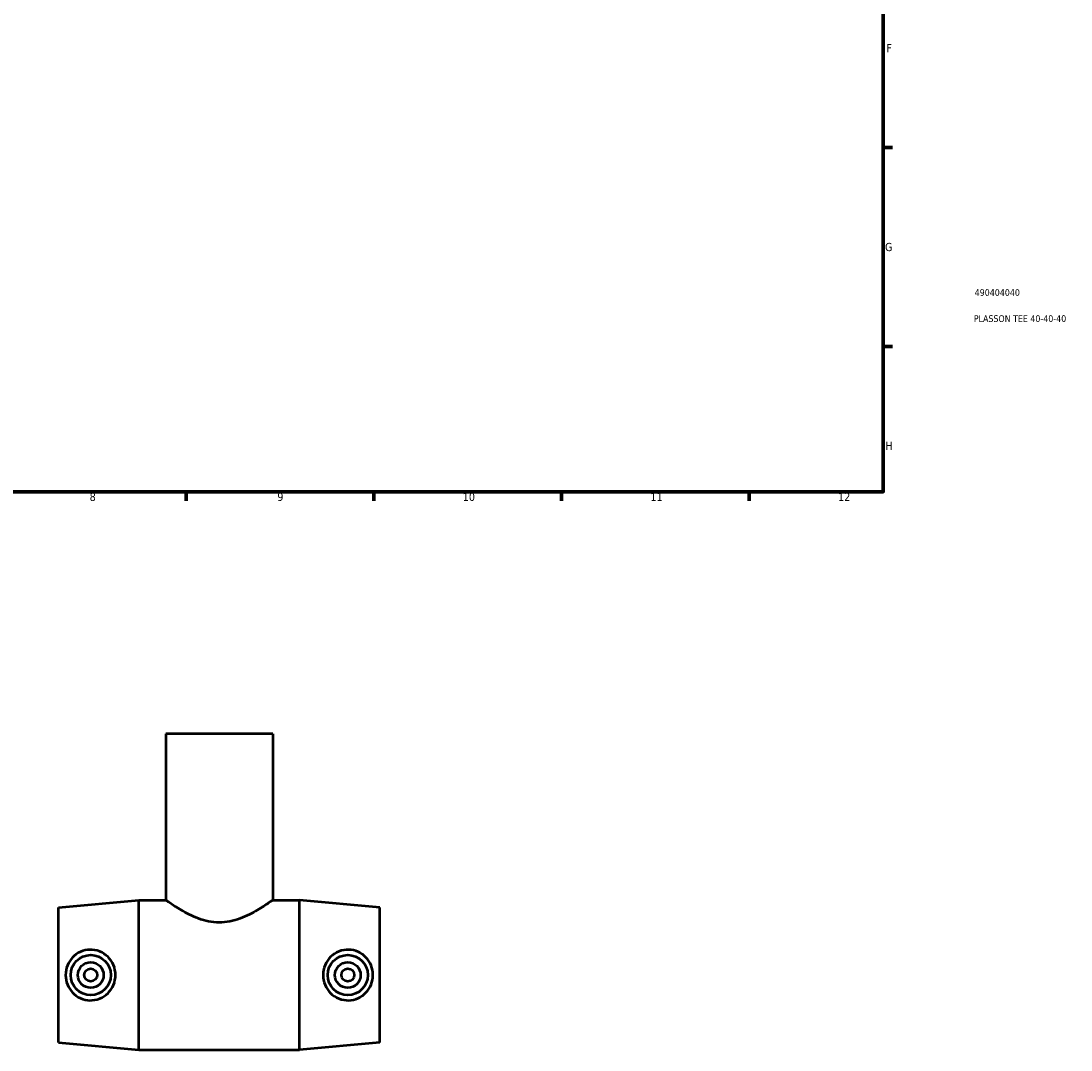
# Model space of a CAD drawing. Header units: millimetres. Extents: x -137 to 1444, y -188 to 1718.
# Tile 2 of 8: x 499 to 891, y -188 to 196. Entities that reach past the tile are written whole.
import ezdxf

# ---------------------------------------------------------------- set-up
doc = ezdxf.new("R2010")
doc.units = ezdxf.units.MM
for name, color, linetype, lineweight in [('Border (ANSI)', 7, 'Continuous', 70), ('Title (ISO)', 7, 'Continuous', 50), ('Visible (ANSI)', 7, 'Continuous', 50)]:
    doc.layers.add(name, color=color, linetype=linetype, lineweight=lineweight)
doc.styles.add('Note Text (ANSI)', font='tahoma.ttf')
doc.styles.add('Note Text (ISO)', font='tahoma.ttf')

# ---------------------------------------------------------------- blocks, each defined once
blk = doc.blocks.new('Borders Default Border')
at = {"layer": 'Border (ANSI)'}
for p, q in [((821, 148.5), (824.45, 148.5)), ((821, 74.25), (824.45, 74.25)), ((560.67, 20), (560.67, 16.55)), ((630.75, 20), (630.75, 16.55)), ((700.83, 20), (700.83, 16.55)), ((770.92, 20), (770.92, 16.55))]:
    blk.add_line(p, q, dxfattribs=at)
at = {"layer": 'Border (ANSI)', "flags": 128}
blk.add_lwpolyline([(20, 20), (20, 574), (821, 574), (821, 20), (20, 20)], dxfattribs=at)
at = {"layer": 'Border (ANSI)', "color": 230, "true_color": 0xff0080, "attachment_point": 7, "style": 'Note Text (ANSI)'}
for s, insert, char_height in [('F', (822.14, 184.1), 3.05), ('G', (821.66, 109.79), 3.05), ('H', (821.81, 35.6), 3.05), ('8', (524.63, 16.48), 3.05), ('9', (594.7, 16.49), 3.05), ('10', (663.96, 16.49), 3.048), ('11', (734.04, 16.55), 3.048), ('12', (804.13, 16.55), 3.048)]:
    blk.add_mtext(s, dxfattribs=dict(at, insert=insert, char_height=char_height))
blk = doc.blocks.new('Title Blocks ISO')
at = {"layer": 'Title (ISO)', "color": 232, "true_color": 0xca0064, "style": 'Note Text (ISO)'}
for tag, p in [('PART_NUMBER_001', (34.16, 73.14)), ('DESCRIPTION_001', (33.84, 63.4))]:
    blk.add_attdef(tag, p, '', height=2.5, dxfattribs=at)

msp = doc.modelspace()

# ---------------------------------------------------------------- linework, layer by layer
at = {"layer": 'Visible (ANSI)'}
for p, q in [((593.031, -70.471), (553.031, -70.471)), ((553.031, -70.471), (553.031, -132.471)), ((593.031, -70.471), (593.031, -132.471)), ((513.031, -135.271), (543.031, -132.471)), ((543.031, -188.471), (543.031, -132.471)), ((543.031, -132.471), (553.031, -132.471)), ((593.031, -132.471), (603.031, -132.471)), ((603.031, -188.471), (603.031, -132.471)), ((633.031, -135.271), (603.031, -132.471)), ((513.031, -185.671), (513.031, -135.271)), ((633.031, -185.671), (633.031, -135.271)), ((513.031, -185.671), (543.031, -188.471)), ((633.031, -185.671), (603.031, -188.471)), ((543.031, -188.471), (603.031, -188.471))]:
    msp.add_line(p, q, dxfattribs=at)
for centre, radius in [((525.031, -160.471), 7.5), ((525.031, -160.471), 4.8), ((621.031, -160.471), 7.5), ((621.031, -160.471), 4.8), ((525.031, -160.471), 2.4), ((621.031, -160.471), 2.4)]:
    msp.add_circle(centre, radius, dxfattribs=at)
for points, knots in [([(593.031, -132.471), (593.031, -132.471), (592.901, -132.565), (592.369, -132.941), (591.968, -133.223), (590.93, -133.934), (590.292, -134.363), (588.841, -135.299), (588.028, -135.805), (586.305, -136.813), (585.327, -137.356), (583.195, -138.416), (582.04, -138.933), (579.607, -139.832), (578.326, -140.213), (575.703, -140.736), (574.361, -140.875), (571.702, -140.875), (570.359, -140.736), (567.736, -140.213), (566.455, -139.832), (564.022, -138.933), (562.868, -138.416), (560.736, -137.356), (559.758, -136.813), (558.034, -135.805), (557.221, -135.299), (555.77, -134.363), (555.132, -133.934), (554.094, -133.223), (553.693, -132.941), (553.162, -132.565), (553.031, -132.471), (553.031, -132.471)], [3.1654699, 3.1654699, 3.1654699, 3.1654699, 3.5579733, 3.5579733, 3.9504768, 3.9504768, 4.3429803, 4.3429803, 4.7354838, 4.7354838, 5.1343478, 5.1343478, 5.5332118, 5.5332118, 5.9320757, 5.9320757, 6.3309397, 6.3309397, 6.7298037, 6.7298037, 7.1286677, 7.1286677, 7.5275316, 7.5275316, 7.9263956, 7.9263956, 8.3188991, 8.3188991, 8.7114026, 8.7114026, 9.1039061, 9.1039061, 9.4964096, 9.4964096, 9.4964096, 9.4964096]), ([(524.641, -169.93), (523.493, -169.891), (522.274, -169.62), (520.051, -168.612), (519.046, -167.876), (517.464, -166.21), (516.778, -165.161), (515.869, -162.874), (515.645, -161.634), (515.645, -159.308), (515.869, -158.069), (516.778, -155.781), (517.464, -154.733), (519.046, -153.066), (520.051, -152.331), (522.274, -151.323), (523.493, -151.051), (525.879, -150.971), (527.183, -151.193), (529.563, -152.15), (530.641, -152.885), (532.323, -154.572), (533.05, -155.631), (534.021, -157.974), (534.265, -159.258), (534.265, -161.684), (534.021, -162.968), (533.05, -165.311), (532.323, -166.371), (530.641, -168.057), (529.563, -168.792), (527.183, -169.75), (525.879, -169.971), (524.641, -169.93)], [0, 0, 0, 0, 0.3460461, 0.3460461, 0.6920923, 0.6920923, 1.0409351, 1.0409351, 1.389778, 1.389778, 1.7386209, 1.7386209, 2.0874638, 2.0874638, 2.4335099, 2.4335099, 2.779556, 2.779556, 3.1523116, 3.1523116, 3.5250672, 3.5250672, 3.8890275, 3.8890275, 4.2529877, 4.2529877, 4.6169479, 4.6169479, 4.9809081, 4.9809081, 5.3536637, 5.3536637, 5.7264193, 5.7264193, 5.7264193, 5.7264193]), ([(621.421, -169.93), (620.184, -169.971), (618.88, -169.75), (616.499, -168.792), (615.421, -168.057), (613.739, -166.371), (613.013, -165.311), (612.041, -162.968), (611.797, -161.684), (611.797, -159.258), (612.041, -157.974), (613.013, -155.631), (613.739, -154.572), (615.421, -152.885), (616.499, -152.15), (618.88, -151.193), (620.184, -150.971), (622.57, -151.051), (623.788, -151.323), (626.011, -152.331), (627.016, -153.066), (628.599, -154.733), (629.284, -155.781), (630.194, -158.069), (630.417, -159.308), (630.417, -161.634), (630.194, -162.874), (629.284, -165.161), (628.599, -166.21), (627.016, -167.876), (626.011, -168.612), (623.788, -169.62), (622.57, -169.891), (621.421, -169.93)], [0, 0, 0, 0, 0.3727556, 0.3727556, 0.7455112, 0.7455112, 1.1094714, 1.1094714, 1.4734316, 1.4734316, 1.8373919, 1.8373919, 2.2013521, 2.2013521, 2.5741077, 2.5741077, 2.9468633, 2.9468633, 3.2929094, 3.2929094, 3.6389555, 3.6389555, 3.9877984, 3.9877984, 4.3366413, 4.3366413, 4.6854842, 4.6854842, 5.0343271, 5.0343271, 5.3803732, 5.3803732, 5.7264193, 5.7264193, 5.7264193, 5.7264193])]:
    msp.add_open_spline(points, degree=3, knots=knots, dxfattribs=at)

# ---------------------------------------------------------------- block references
msp.add_blockref('Borders Default Border', (0, 0))
msp.add_blockref('Title Blocks ISO', (821, 20)).add_auto_attribs({'PART_NUMBER_001': '490404040', 'DESCRIPTION_001': 'PLASSON TEE 40-40-40'})

doc.saveas('drawing.dxf')
